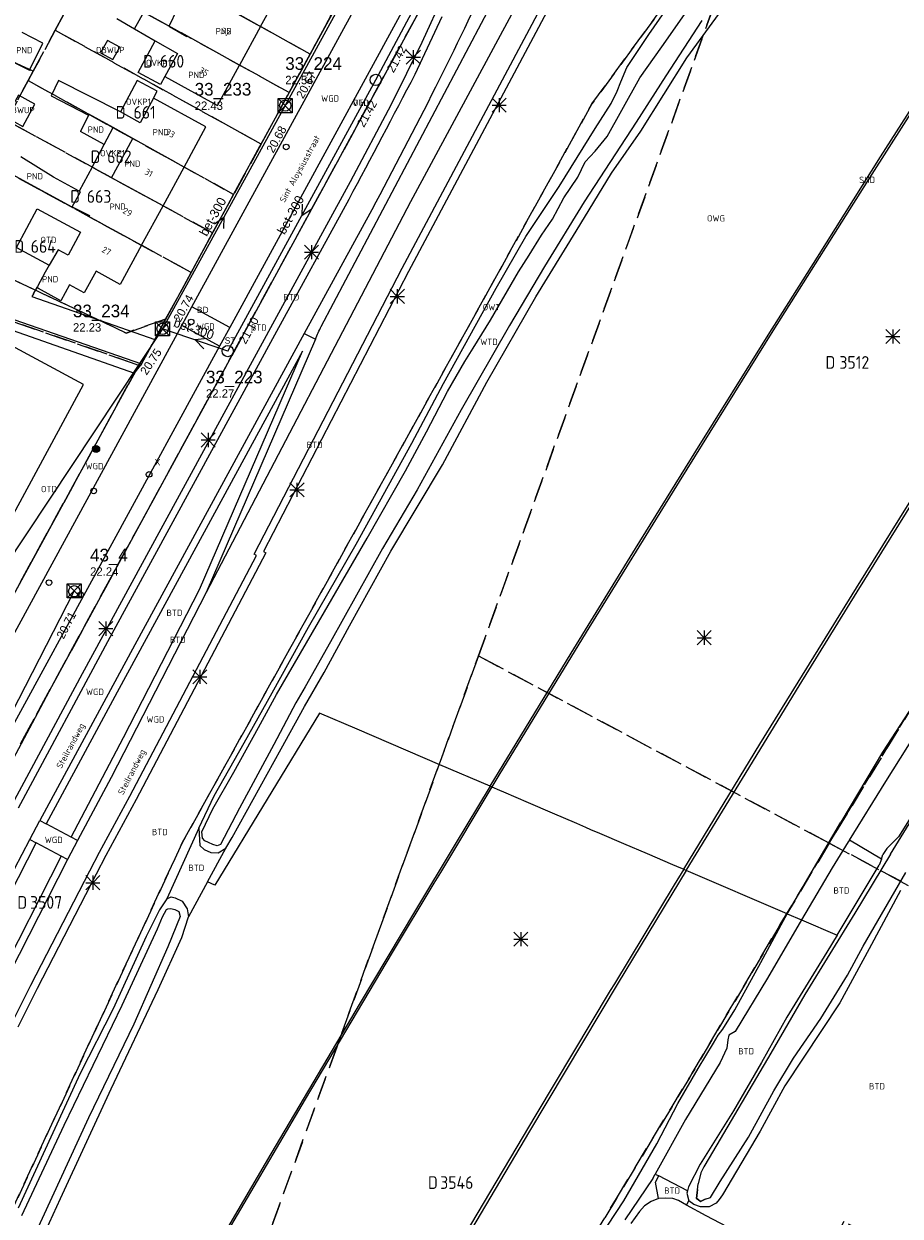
# Model space of a CAD drawing. Header units: metres. Extents: x 207644 to 210135, y 370459 to 373417.
# Tile 139 of 256: x 208118 to 208242, y 372173 to 372342. Entities that reach past the tile are written whole.
import ezdxf
from ezdxf.enums import TextEntityAlignment as Align

# ---------------------------------------------------------------- set-up
doc = ezdxf.new("R2010")
doc.units = ezdxf.units.M
doc.linetypes.add('HIDDEN2', pattern=[4.7625, 3.175, -1.5875])
for name, color, linetype in [('BTD', 7, 'Continuous'), ('CON_BxH300x300mm', 7, 'Continuous'), ('DMM_BxH300x300mm', 7, 'Continuous'), ('GB', 1, 'Continuous'), ('GB07', 1, 'Continuous'), ('GB11', 1, 'Continuous'), ('INV_BxH300x300mm', 7, 'Continuous'), ('KAD_perceelnummer', 212, 'Continuous'), ('KAD_sectie', 212, 'Continuous'), ('KAD_Vastgesteld_Perceel', 212, 'Continuous'), ('KO_INSPECTIE', 7, 'Continuous'), ('NAR', 7, 'Continuous'), ('NLV_inspectieput', 7, 'Continuous'), ('NNR_inspectieput', 7, 'Continuous'), ('NOD_inspectieput', 7, 'Continuous'), ('OBWUP', 7, 'Continuous'), ('ORL', 7, 'Continuous'), ('OTD', 7, 'Continuous'), ('OVKP1', 7, 'Continuous'), ('OWG', 7, 'Continuous'), ('OWT', 7, 'Continuous'), ('PIJL', 7, 'Continuous'), ('PND', 7, 'Continuous'), ('SHD', 7, 'Continuous'), ('trottoirkolk', 7, 'Continuous'), ('VGO', 7, 'Continuous'), ('WGD', 7, 'Continuous'), ('WTD', 7, 'Continuous')]:
    doc.layers.add(name, color=color, linetype=linetype)
for name, color, linetype, lineweight in [('GIMGMV', 7, 'Continuous', 25), ('GKL', 52, 'Continuous', 25), ('GMV', 7, 'Continuous', 25), ('GP1', 7, 'Continuous', 30), ('LSHD', 34, 'Continuous', 35), ('Q21_lantaarnpaal', 1, 'Continuous', 0), ('Q26_boom', 72, 'Continuous', 0), ('Q28_rioolput', 153, 'Continuous', 0)]:
    doc.layers.add(name, color=color, linetype=linetype, lineweight=lineweight)
doc.styles.add('ISO', font='isocpeur.ttf', dxfattribs={"height": 1})
doc.styles.add('ISOCP', font='ISOCP.shx', dxfattribs={"height": 1.8})

# ---------------------------------------------------------------- blocks, each defined once
blk = doc.blocks.new('ACMAP_ANN_TEMPLATE_Vastgesteld_Perceelnummer')
at = {"layer": 'KAD_perceelnummer', "style": 'ISOCP'}
blk.add_attdef('Perceelnummer', text='', height=1.8, dxfattribs=at).set_placement((0, 0), align=Align.MIDDLE)
at = {"layer": 'KAD_sectie', "style": 'ISOCP'}
blk.add_attdef('sectie', text='', height=1.8, dxfattribs=at).set_placement((-2.7, 0), align=Align.MIDDLE_RIGHT)
blk = doc.blocks.new('Q21')
for p, q in [((-1, 1), (0, 0)), ((-1, 0), (0, 0)), ((-1, -1), (0, 0)), ((0, 1), (0, 0)), ((0, 0), (1, 1)), ((0, 0), (1, 0)), ((0, 0), (0, -1)), ((0, 0), (1, -1))]:
    blk.add_line(p, q)
blk = doc.blocks.new('Q28')
at = {"linetype": 'Continuous'}
for p, q in [((-1, -1), (1, 1)), ((-1, 1), (1, -1))]:
    blk.add_line(p, q, dxfattribs=at)
blk.add_lwpolyline([(1, 1), (1, -1), (-1, -1), (-1, 1)], close=True)
blk = doc.blocks.new('Q26')
blk.add_hatch(color=256).paths.add_polyline_path([(-0.45, -0.01, 1), (0.55, -0.01, 1)])
blk.add_circle((0.05, -0.01), 0.5)

msp = doc.modelspace()

# ---------------------------------------------------------------- linework, layer by layer
at = {"layer": 'CON_BxH300x300mm', "color": 253, "linetype": 'Continuous', "lineweight": 13}
for points in [[(208176.86, 372370.12), (208155.15, 372330.35)], [(208168, 372334), (208186.96, 372369.55)], [(208147, 372295.5), (208168, 372334)], [(208155.15, 372330.35), (208137.75, 372298.66)], [(208137.75, 372298.66), (208095.94, 372235.66)], [(208147, 372295.5), (208137.75, 372298.66)], [(208105.5, 372223), (208125.22, 372261.4)]]:
    msp.add_lwpolyline(points, dxfattribs=at)
at = {"layer": 'GB', "color": 253, "linetype": 'Continuous', "lineweight": 13}
for points in [[(208151.656, 372341.59), (208154.652, 372347.099)], [(208141.155, 372340.157), (208141.201, 372340.241)], [(208151.656, 372341.59), (208148.673, 372336.105)], [(208139.855, 372337.765), (208138.07, 372334.482)], [(208145.558, 372330.378), (208148.673, 372336.105)], [(208138.07, 372334.482), (208145.558, 372330.378)], [(208143.898, 372327.341), (208136.454, 372331.406)], [(208140.803, 372321.637), (208143.898, 372327.341)], [(208137.813, 372316.127), (208140.803, 372321.637)], [(208125.907, 372318.218), (208122.259, 372320.206)], [(208117.014, 372310.207), (208119.955, 372315.687)], [(208119.955, 372315.687), (208126.1, 372312.373)], [(208134.77, 372310.518), (208137.813, 372316.127)], [(208126.1, 372312.373), (208124.335, 372309.128)], [(208122.955, 372309.87), (208121.661, 372307.679)], [(208124.335, 372309.128), (208122.955, 372309.87)], [(208134.77, 372310.518), (208131.754, 372304.96)], [(208121.661, 372307.679), (208121.099, 372306.727)], [(208128.309, 372306.83), (208126.639, 372303.753)], [(208131.754, 372304.96), (208128.309, 372306.83)], [(208119.985, 372304.669), (208119.899, 372304.521)], [(208124.547, 372304.888), (208123.336, 372302.656)], [(208126.639, 372303.753), (208124.547, 372304.888)], [(208120.128, 372304.397), (208119.899, 372304.521)], [(208123.336, 372302.656), (208120.128, 372304.397)], [(208126.531, 372290.756), (208115.033, 372296.969)], [(208109.493, 372259.268), (208126.531, 372290.756)]]:
    msp.add_lwpolyline(points, dxfattribs=at)
at = {"layer": 'GB07', "color": 253, "linetype": 'Continuous', "lineweight": 13}
for points in [[(208144.195, 372345.749), (208151.656, 372341.59)], [(208135.099, 372343.627), (208138.701, 372341.647)], [(208148.673, 372336.105), (208141.201, 372340.241)], [(208127.301, 372329.127), (208127.241, 372329.003)], [(208130.719, 372327.231), (208127.301, 372329.127)], [(208133.534, 372325.669), (208130.719, 372327.231)], [(208140.803, 372321.637), (208133.534, 372325.669)], [(208124.907, 372315.916), (208113.155, 372322.342)], [(208130.502, 372320.122), (208127.766, 372321.618)], [(208137.813, 372316.127), (208130.502, 372320.122)], [(208124.942, 372315.979), (208126.106, 372318.11)], [(208126.106, 372318.11), (208125.907, 372318.218)], [(208124.942, 372315.979), (208124.907, 372315.916)], [(208124.942, 372315.979), (208127.388, 372314.74)], [(208127.388, 372314.74), (208127.311, 372314.599)], [(208127.311, 372314.599), (208134.77, 372310.518)]]:
    msp.add_lwpolyline(points, dxfattribs=at)
at = {"layer": 'GB11', "color": 253, "linetype": 'Continuous', "lineweight": 13}
for points in [[(208133.747, 372341.272), (208135.099, 372343.627)], [(208138.701, 372341.647), (208139.885, 372344.078)], [(208116.135, 372336.762), (208118.864, 372335.396), (208120.783, 372339.227), (208117.808, 372340.717)], [(208133.747, 372341.272), (208136.717, 372339.567)], [(208138.701, 372341.647), (208138.672, 372341.588)], [(208138.672, 372341.588), (208141.155, 372340.157)], [(208136.717, 372339.567), (208139.855, 372337.765)], [(208123.004, 372333.938), (208121.932, 372331.744)], [(208131.759, 372329.494), (208123.004, 372333.938)], [(208121.932, 372331.744), (208127.241, 372329.003)], [(208136.454, 372331.406), (208134.562, 372327.911), (208131.759, 372329.494)], [(208127.241, 372329.003), (208126.113, 372326.691)], [(208129.466, 372324.85), (208126.113, 372326.691)], [(208129.466, 372324.85), (208130.719, 372327.231)], [(208130.502, 372320.122), (208133.534, 372325.669)], [(208122.259, 372320.206), (208117.643, 372323.088)], [(208127.766, 372321.618), (208125.907, 372318.218)], [(208121.099, 372306.727), (208119.985, 372304.669)]]:
    msp.add_lwpolyline(points, dxfattribs=at)
at = {"layer": 'GIMGMV', "color": 253, "linetype": 'Continuous', "lineweight": 13}
for points in [[(208129.954, 372339.622), (208128.965, 372337.843)], [(208131.685, 372338.659), (208129.954, 372339.622)], [(208130.696, 372336.88), (208131.685, 372338.659)], [(208128.965, 372337.843), (208130.696, 372336.88)], [(208115.56, 372328.718), (208117.915, 372327.411), (208119.651, 372330.537), (208117.297, 372331.845), (208115.56, 372328.718)]]:
    msp.add_lwpolyline(points, dxfattribs=at)
at = {"layer": 'GKL', "color": 253, "linetype": 'Continuous', "lineweight": 13}
for points in [[(208247.375, 372250.049), (208239.909, 372238.561)], [(208239.909, 372238.561), (208233.965, 372228.638)], [(208226.384, 372215.623), (208233.965, 372228.638)], [(208225.519, 372214.033), (208226.384, 372215.623)], [(208222.611, 372208.685), (208225.519, 372214.033)], [(208218.962, 372201.953), (208222.611, 372208.685)], [(208217.25, 372199.227), (208218.962, 372201.953)], [(208215.901, 372197.245), (208216.579, 372198.388)], [(208216.579, 372198.388), (208217.25, 372199.227)], [(208213.73, 372193.65), (208215.901, 372197.245)], [(208210.861, 372188.674), (208213.73, 372193.65)], [(208207.865, 372182.932), (208210.861, 372188.674)], [(208203.178, 372174.845), (208207.865, 372182.932)], [(208200.932, 372171.405), (208203.178, 372174.845)]]:
    msp.add_lwpolyline(points, dxfattribs=at)
at = {"layer": 'GMV', "color": 253, "linetype": 'Continuous', "lineweight": 13}
for points in [[(208184.242, 372233.71), (208187.932, 372239.784), (208195.741, 372252.598), (208204.868, 372267.465), (208213.405, 372281.285), (208223.691, 372297.778), (208230.659, 372308.852), (208239.633, 372323.077), (208247.509, 372335.428), (208256.75, 372349.842), (208265.604, 372363.564), (208272.319, 372373.914), (208280.421, 372386.311), (208278.511, 372387.55), (208281.918, 372392.615), (208286.076, 372398.945), (208288.406, 372402.518)], [(208281.963, 372392.234), (208278.93, 372387.703), (208280.789, 372386.422), (208275.09, 372377.731), (208264.255, 372361.033), (208252.182, 372342.298), (208238.359, 372320.619), (208224.348, 372298.364), (208211.022, 372276.998), (208197.86, 372255.6), (208185.478, 372235.281), (208184.472, 372233.612)], [(208210.718, 372386.893), (208172.949, 372316.675)], [(208212.051, 372221.742), (208220.018, 372234.822), (208228.085, 372247.98), (208236.282, 372261.301), (208245.734, 372276.474), (208254.2, 372289.972), (208263.898, 372305.367), (208271.347, 372317.06), (208280.281, 372331.002), (208287.461, 372342.14), (208295.552, 372354.637), (208301.811, 372364.292), (208304.024, 372367.705), (208305.907, 372366.529), (208309.422, 372371.86), (208313.039, 372377.328), (208315.033, 372380.344), (208315.561, 372381.141)], [(208189.076, 372371.156), (208121.996, 372247.842)], [(208211.696, 372221.928), (208222.512, 372239.686), (208236.187, 372261.91), (208248.506, 372281.678), (208263.054, 372304.787), (208275.521, 372324.356), (208288.58, 372344.615), (208298.096, 372359.297), (208303.902, 372368.252), (208305.788, 372367.075), (208308.917, 372371.821)], [(208186.853, 372366.249), (208174.552, 372339.299)], [(208141.92, 372301.773), (208175.746, 372363.893)], [(208181.112, 372360.972), (208147.287, 372298.85)], [(208171.768, 372307.288), (208194.829, 372350.653)], [(208206.765, 372340.463), (208213.985, 372350.889)], [(208152.114, 372325.609), (208165.484, 372350.177)], [(208160.273, 372299.006), (208186.497, 372348.739)], [(208195.711, 372350.181), (208172.654, 372306.823)], [(208212.115, 372337.153), (208218.956, 372346.491)], [(208208.607, 372338.717), (208212.463, 372344.245)], [(208177.373, 372342.967), (208173.536, 372334.771)], [(208214.267, 372342.417), (208209.171, 372334.591)], [(208203.625, 372335.757), (208206.765, 372340.463)], [(208174.552, 372339.299), (208170.189, 372330.528)], [(208205.458, 372334.281), (208208.607, 372338.717)], [(208205.612, 372326.73), (208212.115, 372337.153)], [(208202.758, 372333.71), (208203.625, 372335.757)], [(208202.248, 372332.411), (208202.758, 372333.71)], [(208202.927, 372329.706), (208205.458, 372334.281)], [(208209.171, 372334.591), (208204.943, 372327.992)], [(208201.412, 372330.678), (208202.248, 372332.411)], [(208170.189, 372330.528), (208164.352, 372319.51)], [(208199.138, 372327.099), (208201.412, 372330.678)], [(208200.839, 372325.986), (208202.927, 372329.706)], [(208194.041, 372318.884), (208199.138, 372327.099)], [(208204.943, 372327.992), (208197.55, 372316.678)], [(208201.446, 372320.76), (208205.612, 372326.73)], [(208151.566, 372324.602), (208152.114, 372325.609)], [(208199.131, 372323.886), (208200.839, 372325.986)], [(208136.639, 372297.17), (208151.566, 372324.602)], [(208197.715, 372322.379), (208199.131, 372323.886)], [(208196.662, 372320.185), (208197.715, 372322.379)], [(208194.661, 372317.247), (208196.662, 372320.185)], [(208196.45, 372312.543), (208201.446, 372320.76)], [(208164.352, 372319.51), (208157.1, 372306.181)], [(208189.296, 372311.789), (208194.041, 372318.884)], [(208172.949, 372316.675), (208143.916, 372261.225)], [(208164.163, 372317.038), (208153.938, 372298.297)], [(208197.55, 372316.678), (208191.94, 372307.494)], [(208193.095, 372314.228), (208194.661, 372317.247)], [(208167.42, 372315.539), (208157.85, 372297.983)], [(208191.499, 372311.957), (208193.095, 372314.228)], [(208185.064, 372304.456), (208189.296, 372311.789)], [(208189.751, 372309.137), (208191.499, 372311.957)], [(208190.714, 372303.208), (208196.45, 372312.543)], [(208117.014, 372310.207), (208121.661, 372307.679)], [(208235.192, 372226.054), (208240.384, 372234.37), (208250.21, 372250.076), (208258.783, 372264.369), (208266.844, 372277.262), (208274.231, 372289.868), (208282.556, 372303.14), (208284.61, 372306.171), (208286.156, 372308.45), (208288.262, 372310.524)], [(208188.272, 372306.756), (208189.751, 372309.137)], [(208150.736, 372266.647), (208171.768, 372307.288)], [(208172.654, 372306.823), (208152.06, 372267.03)], [(208184.255, 372299.884), (208188.272, 372306.756)], [(208191.94, 372307.494), (208186.994, 372299.153)], [(208157.1, 372306.181), (208151.043, 372295.073)], [(208119.432, 372303.614), (208119.195, 372303.242)], [(208119.195, 372303.242), (208136.639, 372297.17)], [(208119.899, 372304.521), (208119.413, 372303.624)], [(208119.413, 372303.624), (208119.432, 372303.614)], [(208177.601, 372290.9), (208185.064, 372304.456)], [(208183.743, 372291.101), (208190.714, 372303.208)], [(208140.479, 372299.127), (208141.92, 372301.773)], [(208147.287, 372298.85), (208141.92, 372301.773)], [(208116.636, 372299.998), (208134.751, 372293.701)], [(208181.812, 372295.906), (208184.255, 372299.884)], [(208108.875, 372241.089), (208140.479, 372299.127)], [(208116.402, 372298.473), (208133.764, 372292.369)], [(208153.938, 372298.297), (208130.263, 372254.84)], [(208157.85, 372297.983), (208133.794, 372253.787)], [(208145.846, 372296.205), (208140.479, 372299.127)], [(208147.287, 372298.85), (208145.846, 372296.205)], [(208157.85, 372297.983), (208159.457, 372297.2)], [(208186.994, 372299.153), (208180.109, 372287.153)], [(208145.846, 372296.205), (208114.711, 372239.023)], [(208136.639, 372297.17), (208134.751, 372293.701)], [(208159.457, 372297.2), (208143.916, 372261.225)], [(208151.043, 372295.073), (208137.502, 372270.217)], [(208143.011, 372261.652), (208157.619, 372295.467)], [(208157.619, 372295.467), (208145.12, 372272.504)], [(208180.613, 372294.04), (208181.812, 372295.906)], [(208133.764, 372292.369), (208134.555, 372293.411)], [(208134.555, 372293.411), (208134.751, 372293.701)], [(208178.157, 372289.74), (208180.613, 372294.04)], [(208114.29, 372256.676), (208133.764, 372292.369)], [(208177.468, 372279.333), (208183.743, 372291.101)], [(208173.104, 372282.41), (208177.601, 372290.9)], [(208175.207, 372284.033), (208178.157, 372289.74)], [(208241.016, 372224.072), (208281.017, 372289.17)], [(208180.109, 372287.153), (208173.892, 372275.811)], [(208172.228, 372278.501), (208175.207, 372284.033)], [(208165.227, 372268.068), (208173.104, 372282.41)], [(208170.134, 372267.094), (208177.468, 372279.333)], [(208166.786, 372268.939), (208172.228, 372278.501)], [(208173.892, 372275.811), (208168.947, 372267.471)], [(208145.12, 372272.504), (208131.322, 372247.095)], [(208137.502, 372270.217), (208126.362, 372249.691)], [(208158.469, 372256.321), (208165.227, 372268.068)], [(208160.74, 372258.486), (208166.786, 372268.939)], [(208168.947, 372267.471), (208161.582, 372254.242)], [(208133.103, 372232.304), (208151.055, 372266.46)], [(208152.384, 372266.84), (208133.985, 372231.834)], [(208151.055, 372266.46), (208150.736, 372266.647)], [(208152.06, 372267.03), (208152.384, 372266.84)], [(208164.25, 372256.491), (208170.134, 372267.094)], [(208143.916, 372261.225), (208130.453, 372234.971)], [(208132.228, 372240.623), (208143.011, 372261.652)], [(208153.916, 372246.726), (208160.74, 372258.486)], [(208153.308, 372246.987), (208158.469, 372256.321)], [(208160.683, 372249.858), (208164.25, 372256.491)], [(208130.263, 372254.84), (208117.25, 372230.618)], [(208133.794, 372253.787), (208120.358, 372228.866)], [(208161.582, 372254.242), (208157.974, 372247.851)], [(208126.362, 372249.691), (208116.365, 372231.084)], [(208157.886, 372245.022), (208160.683, 372249.858)], [(208121.996, 372247.842), (208113.745, 372232.462)], [(208131.322, 372247.095), (208121.241, 372228.397)], [(208149.331, 372239.869), (208153.308, 372246.987)], [(208157.974, 372247.851), (208156.676, 372245.542)], [(208151.383, 372242.077), (208153.916, 372246.726)], [(208156.676, 372245.542), (208153.543, 372239.625)], [(208160.007, 372244.112), (208145.172, 372219.647), (208144.132, 372220.132)], [(208154.583, 372239.014), (208157.886, 372245.022)], [(208184.242, 372233.71), (208177.111, 372236.771), (208165.354, 372241.817), (208160.007, 372244.112)], [(208147.881, 372235.734), (208151.383, 372242.077)], [(208124.806, 372226.501), (208132.228, 372240.623)], [(208145.069, 372232.336), (208149.331, 372239.869)], [(208147.641, 372226.423), (208154.583, 372239.014)], [(208153.543, 372239.625), (208148.655, 372230.598)], [(208249.372, 372238.053), (208242.186, 372226.549)], [(208144.882, 372230.507), (208147.881, 372235.734)], [(208184.242, 372233.71), (208179.279, 372225.475), (208173.508, 372215.877), (208165.802, 372202.966), (208153.115, 372181.522), (208140.659, 372160.291), (208127.971, 372138.376), (208115.114, 372115.898), (208102.13, 372092.946), (208089.144, 372069.65), (208076.182, 372046.137), (208061.768, 372019.619), (208059.501, 372015.411), (208057.386, 372016.455), (208056.104, 372014.027), (208053.925, 372009.984), (208049.325, 372001.386), (208047.735, 371998.421), (208046.902, 371996.873)], [(208184.472, 372233.612), (208177.166, 372221.489), (208176.246, 372219.958), (208170.331, 372210.102), (208157.968, 372189.298), (208141.521, 372161.286), (208127.392, 372136.88), (208115.831, 372116.662), (208102.922, 372093.856), (208091.373, 372073.171), (208078.753, 372050.327), (208067.301, 372029.367), (208059.535, 372014.962), (208057.505, 372016.01), (208055.209, 372011.712), (208054.919, 372011.14)], [(208130.453, 372234.971), (208125.689, 372226.032)], [(208184.472, 372233.612), (208184.242, 372233.71)], [(208184.472, 372233.612), (208185.554, 372233.147), (208186.103, 372232.912), (208189.623, 372231.401), (208193.036, 372229.936), (208196.459, 372228.467), (208197.747, 372227.914), (208198.486, 372227.597), (208199.736, 372227.06), (208203.133, 372225.603), (208206.525, 372224.147), (208210.105, 372222.61), (208210.67, 372222.368), (208211.696, 372221.928)], [(208128.81, 372224.362), (208133.103, 372232.304)], [(208133.985, 372231.834), (208129.698, 372223.901)], [(208142.876, 372227.786), (208145.069, 372232.336)], [(208143.318, 372227.223), (208144.882, 372230.507)], [(208148.655, 372230.598), (208145.991, 372225.432)], [(208118.922, 372226.138), (208120.358, 372228.866)], [(208120.358, 372228.866), (208121.241, 372228.397)], [(208124.806, 372226.501), (208121.241, 372228.397)], [(208142.876, 372227.786), (208138.348, 372217.742)], [(208142.876, 372227.786), (208143.039, 372225.316)], [(208143.4, 372226.367), (208143.318, 372227.223)], [(208108.514, 372203.585), (208119.807, 372225.672)], [(208116.74, 372221.967), (208118.922, 372226.138)], [(208118.922, 372226.138), (208119.807, 372225.672)], [(208123.374, 372223.794), (208119.807, 372225.672)], [(208125.689, 372226.032), (208124.259, 372223.328)], [(208125.689, 372226.032), (208124.806, 372226.501)], [(208143.039, 372225.316), (208143.652, 372224.742)], [(208143.767, 372225.983), (208143.4, 372226.367)], [(208144.271, 372225.724), (208143.767, 372225.983)], [(208144.893, 372225.455), (208144.271, 372225.724)], [(208145.52, 372225.245), (208144.893, 372225.455)], [(208145.991, 372225.432), (208145.52, 372225.245)], [(208146.739, 372224.905), (208147.641, 372226.423)], [(208235.192, 372226.054), (208235.045, 372225.819), (208232.745, 372222.136), (208228.388, 372214.763)], [(208239.737, 372223.369), (208235.192, 372226.054)], [(208242.186, 372226.549), (208240.525, 372224.899)], [(208123.374, 372223.794), (208114.199, 372205.788)], [(208124.259, 372223.328), (208116.012, 372207.119)], [(208124.259, 372223.328), (208123.374, 372223.794)], [(208127.43, 372221.704), (208128.81, 372224.362)], [(208129.698, 372223.901), (208128.319, 372221.247)], [(208143.652, 372224.742), (208144.588, 372224.297)], [(208144.132, 372220.132), (208146.739, 372224.905)], [(208144.588, 372224.297), (208145.644, 372224.271)], [(208145.644, 372224.271), (208146.739, 372224.905)], [(208241.016, 372224.072), (208235.955, 372215.709)], [(208239.737, 372223.369), (208239.434, 372222.517)], [(208239.737, 372223.369), (208239.965, 372224.011)], [(208240.525, 372224.899), (208239.965, 372224.011)], [(208212.051, 372221.742), (208202.412, 372205.782), (208189.789, 372184.72), (208177.324, 372163.641), (208160.32, 372134.494), (208145.368, 372108.477), (208129.814, 372081.039), (208115.425, 372055.275), (208102.457, 372031.723), (208089.248, 372007.439), (208086.391, 372002.139), (208088.345, 372001.049), (208079.815, 371985.316)], [(208211.696, 372221.928), (208210.343, 372219.707), (208201.865, 372205.65), (208201.278, 372204.73), (208190.706, 372187.049), (208181.444, 372171.445), (208169.97, 372151.914), (208166.235, 372145.52), (208153.819, 372124.055), (208141.853, 372103.139), (208129.201, 372080.769), (208116.953, 372058.872), (208105.041, 372037.291), (208093.01, 372015.263), (208085.833, 372001.964), (208087.786, 372000.875), (208085.292, 371996.292)], [(208119.075, 372205.461), (208127.43, 372221.704)], [(208211.696, 372221.928), (208212.051, 372221.742)], [(208226.384, 372215.623), (208212.051, 372221.742)], [(208233.466, 372212.584), (208239.434, 372222.517)], [(208128.319, 372221.247), (208119.966, 372205.007)], [(208144.132, 372220.132), (208141.418, 372215.163)], [(208237.145, 372211.005), (208243.214, 372221.484)], [(208242.437, 372218.932), (208238.001, 372210.637)], [(208138.348, 372217.742), (208137.332, 372216.15)], [(208138.348, 372217.742), (208138.965, 372218.029)], [(208138.965, 372218.029), (208139.531, 372217.867)], [(208139.531, 372217.867), (208140.535, 372217.391)], [(208140.535, 372217.391), (208141.244, 372216.326)], [(208137.332, 372216.15), (208135.416, 372212.383)], [(208137.023, 372213.471), (208137.731, 372215.155)], [(208137.731, 372215.155), (208138.305, 372216.199)], [(208138.305, 372216.199), (208138.501, 372216.319)], [(208140.231, 372215.243), (208138.498, 372210.904)], [(208138.501, 372216.319), (208138.912, 372216.367)], [(208138.912, 372216.367), (208139.477, 372216.205)], [(208139.477, 372216.205), (208140.065, 372215.951)], [(208140.065, 372215.951), (208140.231, 372215.243)], [(208140.477, 372212.226), (208141.418, 372215.163)], [(208141.244, 372216.326), (208141.418, 372215.163)], [(208226.384, 372215.623), (208228.388, 372214.763)], [(208235.955, 372215.709), (208228.863, 372204.139)], [(208132.001, 372202.614), (208137.023, 372213.471)], [(208228.388, 372214.763), (208223.578, 372206.461), (208218.997, 372198.902), (208218.08, 372198.396), (208217.974, 372197.723), (208217.797, 372196.507), (208216.854, 372194.515), (208211.924, 372186.388), (208207.631, 372178.656)], [(208228.388, 372214.763), (208233.466, 372212.584)], [(208135.416, 372212.383), (208130.741, 372202.095)], [(208137.117, 372204.836), (208140.477, 372212.226)], [(208233.466, 372212.584), (208231.985, 372210.15)], [(208138.498, 372210.904), (208133.651, 372199.931)], [(208231.985, 372210.15), (208226.34, 372200.938)], [(208238.001, 372210.637), (208233.819, 372202.956)], [(208234.914, 372206.884), (208237.145, 372211.005)], [(208231.156, 372200.754), (208234.914, 372206.884)], [(208116.299, 372199.961), (208119.075, 372205.461)], [(208119.966, 372205.007), (208117.193, 372199.513)], [(208130.477, 372190.761), (208137.117, 372204.836)], [(208228.863, 372204.139), (208224.047, 372195.806)], [(208123.779, 372185.592), (208132.001, 372202.614)], [(208130.741, 372202.095), (208126.08, 372192.929)], [(208233.819, 372202.956), (208226.014, 372191.17)], [(208133.651, 372199.931), (208127.254, 372186.654)], [(208226.34, 372200.938), (208222.743, 372194.471)], [(208227.278, 372195.107), (208231.156, 372200.754)], [(208224.047, 372195.806), (208215.282, 372180.951)], [(208224.491, 372190.465), (208227.278, 372195.107)], [(208126.08, 372192.929), (208122.171, 372184.505)], [(208222.743, 372194.471), (208218.745, 372187.645)], [(208226.014, 372191.17), (208222.517, 372184.742)], [(208123.263, 372175.169), (208130.477, 372190.761)], [(208220.884, 372183.879), (208224.491, 372190.465)], [(208127.254, 372186.654), (208119.3, 372169.351)], [(208218.745, 372187.645), (208214.038, 372180.079)], [(208122.171, 372184.505), (208117.283, 372173.816)], [(208117.795, 372172.751), (208123.779, 372185.592)], [(208222.517, 372184.742), (208217.174, 372175.707)], [(208216.849, 372177.582), (208220.884, 372183.879)], [(208214.038, 372180.079), (208212.378, 372176.857)], [(208214.564, 372179.694), (208214.112, 372178.841)], [(208215.282, 372180.951), (208214.564, 372179.694)], [(208207.286, 372178.033), (208203.345, 372172.146)], [(208207.286, 372178.033), (208207.631, 372178.656)], [(208207.631, 372178.656), (208208.161, 372178.38)], [(208207.674, 372177.502), (208208.161, 372178.38)], [(208212.214, 372176.268), (208208.161, 372178.38)], [(208214.112, 372178.841), (208213.72, 372177.273)], [(208215.471, 372175.346), (208216.849, 372177.582)], [(208208.11, 372175.2), (208207.674, 372177.502)], [(208212.214, 372176.268), (208212.118, 372175.923)], [(208212.118, 372175.923), (208212.421, 372174.869)], [(208212.378, 372176.857), (208212.214, 372176.268)], [(208213.508, 372175.17), (208213.72, 372177.273)], [(208116.5, 372160.429), (208123.263, 372175.169)], [(208207.08, 372174.763), (208206.111, 372174.136)], [(208208.11, 372175.2), (208207.08, 372174.763)], [(208209.112, 372175.239), (208208.11, 372175.2)], [(208210.16, 372175.196), (208209.112, 372175.239)], [(208210.928, 372174.884), (208210.16, 372175.196)], [(208212.09, 372174.248), (208210.928, 372174.884)], [(208212.09, 372174.248), (208212.421, 372174.869)], [(208214.86, 372172.733), (208212.09, 372174.248)], [(208213.144, 372174.31), (208212.421, 372174.869)], [(208214.072, 372173.991), (208213.144, 372174.31)], [(208214.095, 372174.772), (208213.727, 372175.021), (208213.508, 372175.17)], [(208214.744, 372175.087), (208214.095, 372174.772)], [(208214.744, 372175.087), (208215.471, 372175.346)], [(208216.312, 372174.52), (208215.296, 372173.975)], [(208216.702, 372175.057), (208216.312, 372174.52)], [(208217.174, 372175.707), (208216.702, 372175.057)], [(208205.404, 372173.354), (208204.201, 372171.617)], [(208206.111, 372174.136), (208205.404, 372173.354)], [(208215.296, 372173.975), (208214.072, 372173.991)], [(208219.86, 372170.109), (208214.86, 372172.733)]]:
    msp.add_lwpolyline(points, dxfattribs=at)
for points in [[(208184.493, 372349.749, -0.0100256), (208176.489, 372332.956)], [(208173.536, 372334.771, -0.0030118), (208164.163, 372317.038)], [(208176.489, 372332.956, -0.003029), (208167.42, 372315.539)], [(208159.457, 372297.2, -0.0288978), (208160.273, 372299.006)]]:
    msp.add_lwpolyline(points, format="xyb", dxfattribs=at)
at = {"layer": 'GP1', "color": 253, "linetype": 'Continuous', "lineweight": 13}
for points in [[(208131.253, 372342.703), (208133.747, 372341.272)], [(208138.07, 372334.482), (208137.447, 372333.336), (208134.269, 372335.064), (208136.717, 372339.567)], [(208134.165, 372333.938), (208131.759, 372329.494)], [(208136.983, 372332.383), (208134.165, 372333.938)], [(208136.454, 372331.406), (208136.983, 372332.383)], [(208127.766, 372321.618), (208129.466, 372324.85)]]:
    msp.add_lwpolyline(points, dxfattribs=at)
at = {"layer": 'KAD_Vastgesteld_Perceel', "color": 253, "linetype": 'HIDDEN2', "lineweight": 13}
for points in [[(208221.907, 372431.51), (208117.576, 372239.717)], [(208117.576, 372239.717), (208221.907, 372431.51)], [(208222.365, 372362.159), (208182.574, 372252.224), (208169.198, 372215.285), (208164.241, 372201.592), (208162.459, 372196.67), (208132.276, 372113.461), (208159.421, 372102.667), (208112.291, 372019.435)], [(208215.884, 372354.103), (208198.667, 372330.602), (208140.555, 372225.697), (208102.093, 372142.692)], [(208102.093, 372142.692), (208140.555, 372225.697), (208198.667, 372330.602), (208215.884, 372354.103)], [(208106.184, 372241.819), (208134.368, 372293.476), (208134.555, 372293.411), (208134.751, 372293.701), (208136.681, 372297.248), (208138.189, 372300.019), (208141.807, 372306.668), (208144.859, 372312.277), (208147.831, 372317.738), (208151.728, 372324.9), (208155.707, 372332.212), (208158.68, 372337.675), (208161.689, 372343.204)], [(208116.647, 372299.672), (208134.368, 372293.476), (208106.184, 372241.819)]]:
    msp.add_lwpolyline(points, dxfattribs=at)
for points in [[(208222.365, 372362.159), (208295.44, 372327.776), (208280.727, 372304.512), (208259.481, 372270.328), (208234.883, 372229.85), (208232.345, 372225.63), (208182.574, 372252.224), (208222.365, 372362.159)], [(208158.68, 372337.675), (208129.449, 372353.967), (208130.103, 372355.183), (208132.38, 372359.427), (208161.689, 372343.204), (208158.68, 372337.675)], [(208122.526, 372341.065), (208119.415, 372335.256), (208090.233, 372348.677), (208092.957, 372354.636), (208094.051, 372356.935), (208108.29, 372350.333), (208123.707, 372343.265), (208122.526, 372341.065)], [(208158.68, 372337.675), (208155.707, 372332.212), (208126.462, 372348.398), (208129.449, 372353.967), (208158.68, 372337.675)], [(208086.521, 372340.578), (208087.649, 372343.022), (208090.233, 372348.677), (208119.415, 372335.256), (208118.69, 372333.903), (208115.649, 372328.24), (208115.233, 372327.466), (208097.809, 372335.493), (208086.521, 372340.578)], [(208151.728, 372324.9), (208122.526, 372341.065), (208123.707, 372343.265), (208126.462, 372348.398), (208155.707, 372332.212), (208151.728, 372324.9)], [(208147.831, 372317.738), (208118.69, 372333.903), (208119.415, 372335.256), (208122.526, 372341.065), (208151.728, 372324.9), (208147.831, 372317.738)], [(208147.831, 372317.738), (208144.859, 372312.277), (208115.649, 372328.24), (208118.69, 372333.903), (208147.831, 372317.738)], [(208144.859, 372312.277), (208141.807, 372306.668), (208121.066, 372318.017), (208113.154, 372322.34), (208112.635, 372322.656), (208115.233, 372327.466), (208115.649, 372328.24), (208144.859, 372312.277)], [(208307.765, 372321.977), (208317.099, 372317.585), (208316.503, 372311.29), (208315.085, 372292.106), (208316.644, 372268.545), (208291.596, 372280.37), (208263.48, 372208.994), (208232.345, 372225.63), (208234.883, 372229.85), (208259.481, 372270.328), (208280.727, 372304.512), (208295.44, 372327.776), (208307.765, 372321.977)], [(208141.807, 372306.668), (208138.189, 372300.019), (208132.599, 372298.067), (208106.039, 372310.622), (208108.738, 372315.568), (208112.635, 372322.656), (208113.154, 372322.34), (208121.066, 372318.017), (208141.807, 372306.668)], [(208134.368, 372293.476), (208116.647, 372299.672), (208111.587, 372298.235), (208106.24, 372296.717), (208102.945, 372290.723), (208097.004, 372293.989), (208097.312, 372294.568), (208100.419, 372300.429), (208104.63, 372308.069), (208106.039, 372310.622), (208132.599, 372298.067), (208138.189, 372300.019), (208136.681, 372297.248), (208134.751, 372293.701), (208134.555, 372293.411), (208134.368, 372293.476)], [(208202.132, 372175.165), (208196.387, 372165.652), (208179.89, 372137.857), (208166.619, 372115.196), (208159.421, 372102.667), (208132.276, 372113.461), (208162.459, 372196.67), (208164.241, 372201.592), (208169.198, 372215.285), (208182.574, 372252.224), (208232.345, 372225.63), (208225.398, 372214.081), (208212.88, 372192.966), (208212.496, 372192.33), (208209.887, 372188.01), (208204.79, 372179.568), (208202.132, 372175.165)], [(208212.496, 372192.33), (208212.88, 372192.966), (208225.398, 372214.081), (208232.345, 372225.63), (208263.48, 372208.994), (208249.199, 372172.872), (208246.346, 372165.667), (208234.429, 372171.901), (208230.946, 372165.362), (208228.541, 372160.85), (208190.879, 372090.16), (208171.927, 372097.695), (208159.421, 372102.667), (208166.619, 372115.196), (208179.89, 372137.857), (208196.387, 372165.652), (208202.132, 372175.165), (208204.79, 372179.568), (208209.887, 372188.01), (208212.496, 372192.33)]]:
    msp.add_lwpolyline(points, close=True, dxfattribs=at)
at = {"layer": 'LSHD', "color": 253, "linetype": 'Continuous', "lineweight": 13}
for points in [[(208213.636, 372176.438), (208213.508, 372175.17)], [(208213.508, 372175.17), (208213.727, 372175.021)], [(208213.727, 372175.021), (208214.095, 372174.772)], [(208214.095, 372174.772), (208214.744, 372175.087)], [(208214.744, 372175.087), (208215.471, 372175.346)]]:
    msp.add_lwpolyline(points, dxfattribs=at)
at = {"layer": 'NOD_inspectieput', "color": 253, "lineweight": 13}
for centre in [(208168, 372334), (208155.15, 372330.35), (208137.75, 372298.66), (208147, 372295.5), (208125.22, 372261.4)]:
    msp.add_circle(centre, 0.8, dxfattribs=at)
at = {"layer": 'PIJL', "color": 253, "lineweight": 13}
for points in [[(208157.56, 372316.36), (208157.5, 372314.75), (208158.82, 372315.67)], [(208145.13, 372313.59), (208146.45, 372314.51), (208146.39, 372312.9)], [(208144.1, 372297.31), (208142.38, 372297.08), (208143.6, 372295.84)]]:
    msp.add_lwpolyline(points, dxfattribs=at)
at = {"layer": 'trottoirkolk', "color": 253, "lineweight": 13}
for centre in [(208155.29, 372324.48), (208141.81, 372299.64), (208135.84, 372278), (208127.98, 372275.64), (208121.63, 372262.63), (208126.12, 372260.9)]:
    msp.add_circle(centre, 0.4, dxfattribs=at)

# ---------------------------------------------------------------- block references
at = {"layer": 'KAD_Vastgesteld_Perceel', "color": 253, "linetype": 'HIDDEN2', "lineweight": 13}
ref = msp.add_blockref('ACMAP_ANN_TEMPLATE_Vastgesteld_Perceelnummer', (208139.097, 372336.649), dxfattribs=at)
ref.add_attrib('Perceelnummer', '660', dxfattribs={"layer": 'KAD_perceelnummer', "lineweight": 13, "height": 1.8, "style": 'ISOCP'}).set_placement((208139.097, 372336.649), align=Align.MIDDLE)
ref.add_attrib('sectie', 'D', dxfattribs={"layer": 'KAD_sectie', "lineweight": 13, "height": 1.8, "style": 'ISOCP'}).set_placement((208136.397, 372336.649), align=Align.MIDDLE_RIGHT)
ref = msp.add_blockref('ACMAP_ANN_TEMPLATE_Vastgesteld_Perceelnummer', (208135.201, 372329.401), dxfattribs=at)
ref.add_attrib('Perceelnummer', '661', dxfattribs={"layer": 'KAD_perceelnummer', "lineweight": 13, "height": 1.8, "style": 'ISOCP'}).set_placement((208135.201, 372329.401), align=Align.MIDDLE)
ref.add_attrib('sectie', 'D', dxfattribs={"layer": 'KAD_sectie', "lineweight": 13, "height": 1.8, "style": 'ISOCP'}).set_placement((208132.501, 372329.401), align=Align.MIDDLE_RIGHT)
ref = msp.add_blockref('ACMAP_ANN_TEMPLATE_Vastgesteld_Perceelnummer', (208131.628, 372323.09), dxfattribs=at)
ref.add_attrib('Perceelnummer', '662', dxfattribs={"layer": 'KAD_perceelnummer', "lineweight": 13, "height": 1.8, "style": 'ISOCP'}).set_placement((208131.628, 372323.09), align=Align.MIDDLE)
ref.add_attrib('sectie', 'D', dxfattribs={"layer": 'KAD_sectie', "lineweight": 13, "height": 1.8, "style": 'ISOCP'}).set_placement((208128.928, 372323.09), align=Align.MIDDLE_RIGHT)
ref = msp.add_blockref('ACMAP_ANN_TEMPLATE_Vastgesteld_Perceelnummer', (208128.74, 372317.454), dxfattribs=at)
ref.add_attrib('Perceelnummer', '663', dxfattribs={"layer": 'KAD_perceelnummer', "lineweight": 13, "height": 1.8, "style": 'ISOCP'}).set_placement((208128.74, 372317.454), align=Align.MIDDLE)
ref.add_attrib('sectie', 'D', dxfattribs={"layer": 'KAD_sectie', "lineweight": 13, "height": 1.8, "style": 'ISOCP'}).set_placement((208126.04, 372317.454), align=Align.MIDDLE_RIGHT)
ref = msp.add_blockref('ACMAP_ANN_TEMPLATE_Vastgesteld_Perceelnummer', (208120.823, 372310.361), dxfattribs=at)
ref.add_attrib('Perceelnummer', '664', dxfattribs={"layer": 'KAD_perceelnummer', "lineweight": 13, "height": 1.8, "style": 'ISOCP'}).set_placement((208120.823, 372310.361), align=Align.MIDDLE)
ref.add_attrib('sectie', 'D', dxfattribs={"layer": 'KAD_sectie', "lineweight": 13, "height": 1.8, "style": 'ISOCP'}).set_placement((208118.123, 372310.361), align=Align.MIDDLE_RIGHT)
ref = msp.add_blockref('ACMAP_ANN_TEMPLATE_Vastgesteld_Perceelnummer', (208235.892, 372293.895), dxfattribs=at)
ref.add_attrib('Perceelnummer', '3512', dxfattribs={"layer": 'KAD_perceelnummer', "lineweight": 13, "height": 1.8, "style": 'ISOCP'}).set_placement((208235.892, 372293.895), align=Align.MIDDLE)
ref.add_attrib('sectie', 'D', dxfattribs={"layer": 'KAD_sectie', "lineweight": 13, "height": 1.8, "style": 'ISOCP'}).set_placement((208233.192, 372293.895), align=Align.MIDDLE_RIGHT)
ref = msp.add_blockref('ACMAP_ANN_TEMPLATE_Vastgesteld_Perceelnummer', (208121.232, 372217.218), dxfattribs=at)
ref.add_attrib('Perceelnummer', '3507', dxfattribs={"layer": 'KAD_perceelnummer', "lineweight": 13, "height": 1.8, "style": 'ISOCP'}).set_placement((208121.232, 372217.218), align=Align.MIDDLE)
ref.add_attrib('sectie', 'D', dxfattribs={"layer": 'KAD_sectie', "lineweight": 13, "height": 1.8, "style": 'ISOCP'}).set_placement((208118.532, 372217.218), align=Align.MIDDLE_RIGHT)
ref = msp.add_blockref('ACMAP_ANN_TEMPLATE_Vastgesteld_Perceelnummer', (208179.497, 372177.446), dxfattribs=at)
ref.add_attrib('Perceelnummer', '3546', dxfattribs={"layer": 'KAD_perceelnummer', "lineweight": 13, "height": 1.8, "style": 'ISOCP'}).set_placement((208179.497, 372177.446), align=Align.MIDDLE)
ref.add_attrib('sectie', 'D', dxfattribs={"layer": 'KAD_sectie', "lineweight": 13, "height": 1.8, "style": 'ISOCP'}).set_placement((208176.797, 372177.446), align=Align.MIDDLE_RIGHT)
at = {"layer": 'Q21_lantaarnpaal', "color": 253}
for p in [(208173.323, 372337.216), (208185.495, 372330.415), (208158.87, 372309.53), (208171.054, 372303.274), (208241.356, 372297.575), (208144.233, 372282.883), (208156.818, 372275.792), (208129.686, 372256.09), (208214.602, 372254.806), (208143.047, 372249.233), (208127.873, 372220.019), (208188.579, 372212.002)]:
    msp.add_blockref('Q21', p, dxfattribs=at)
at = {"layer": 'Q26_boom', "color": 253}
msp.add_blockref('Q26', (208128.276, 372281.615), dxfattribs=at)
at = {"layer": 'Q28_rioolput', "color": 253}
for p in [(208155.153, 372330.351), (208137.747, 372298.656), (208125.224, 372261.456)]:
    msp.add_blockref('Q28', p, dxfattribs=at)

# ---------------------------------------------------------------- texts
at = {"layer": 'BTD', "color": 253, "linetype": 'Continuous', "lineweight": 13, "style": 'ISO'}
for p in [(208156.011, 372303.141), (208151.411, 372298.832), (208159.334, 372282.173), (208139.43, 372258.347), (208139.908, 372254.505), (208137.356, 372227.218), (208142.544, 372222.138), (208234.063, 372218.913), (208220.549, 372196.094), (208239.113, 372191.111), (208210.048, 372176.299)]:
    msp.add_text('BTD', height=0.9, dxfattribs=at).set_placement(p, align=Align.MIDDLE_CENTER)
at = {"layer": 'DMM_BxH300x300mm', "color": 253, "lineweight": 13}
for rotation, p in [(61.23, (208144.02, 372311.69)), (61.39, (208155.07, 372311.94)), (341.14, (208139.19, 372299.02))]:
    msp.add_text('bet-300', height=1.3, rotation=rotation, dxfattribs=at).set_placement(p)
at = {"layer": 'INV_BxH300x300mm', "color": 253, "lineweight": 13}
for s, rotation, p in [('21.42', 61.93, (208170.53, 372334.92)), ('20.67', 61.37, (208157.69, 372331.24)), ('21.42', 61.39, (208166.32, 372327.17)), ('20.68', 61.23, (208153.46, 372323.52)), ('20.74', 61.23, (208140.29, 372299.55)), ('21.10', 61.39, (208149.54, 372296.39)), ('20.75', 56.43, (208135.49, 372292)), ('20.71', 62.82, (208123.71, 372254.53))]:
    msp.add_text(s, height=1.2, rotation=rotation, dxfattribs=at).set_placement(p)
at = {"layer": 'KO_INSPECTIE', "color": 253, "lineweight": 13}
for s, p in [('BD', (208142.61, 372300.9)), ('ST', (208146.57, 372296.55)), ('X', (208136.64, 372279.26))]:
    msp.add_text(s, height=0.9, dxfattribs=at).set_placement(p)
at = {"layer": 'NAR', "color": 253, "linetype": 'Continuous', "lineweight": 13, "style": 'ISO'}
for s, p in [('37', (208146.668, 372340.791)), ('35', (208143.612, 372335.172)), ('33', (208138.847, 372326.419)), ('31', (208135.804, 372320.812)), ('29', (208132.782, 372315.243)), ('27', (208129.791, 372309.729))]:
    msp.add_text(s, height=0.9, rotation=331.5, dxfattribs=at).set_placement(p, align=Align.MIDDLE_CENTER)
at = {"layer": 'NLV_inspectieput', "color": 253, "lineweight": 13}
for s, p in [('22.54', (208155.16, 372333.39)), ('22.43', (208142.31, 372329.74)), ('22.23', (208125.04, 372298.26)), ('22.27', (208143.91, 372288.88)), ('22.24', (208127.47, 372263.6))]:
    msp.add_text(s, height=1.2, dxfattribs=at).set_placement(p)
at = {"layer": 'NNR_inspectieput', "color": 253, "lineweight": 13}
for s, p in [('33_224', (208155.16, 372335.43)), ('33_233', (208142.31, 372331.78)), ('33_234', (208125.04, 372300.3)), ('33_223', (208143.91, 372290.92)), ('43_4', (208127.47, 372265.64))]:
    msp.add_text(s, height=1.8, dxfattribs=at).set_placement(p)
at = {"layer": 'OBWUP', "color": 253, "linetype": 'Continuous', "lineweight": 13, "style": 'ISO'}
for p in [(208130.325, 372338.251), (208117.579, 372329.722)]:
    msp.add_text('OBWUP', height=0.9, dxfattribs=at).set_placement(p, align=Align.MIDDLE_CENTER)
at = {"layer": 'ORL', "color": 253, "linetype": 'Continuous', "lineweight": 13, "style": 'ISO'}
for s, rotation, p in [('Sint Aloysiusstraat', 61.5, (208157.218, 372321.388)), ('Steilrandweg', 61.8, (208124.689, 372239.467)), ('Steilrandweg', 62.9, (208133.367, 372235.738))]:
    msp.add_text(s, height=0.9, rotation=rotation, dxfattribs=at).set_placement(p, align=Align.MIDDLE_CENTER)
at = {"layer": 'OTD', "color": 253, "linetype": 'Continuous', "lineweight": 13, "style": 'ISO'}
for p in [(208165.883, 372330.762), (208121.557, 372311.28), (208121.629, 372275.912)]:
    msp.add_text('OTD', height=0.9, dxfattribs=at).set_placement(p, align=Align.MIDDLE_CENTER)
at = {"layer": 'OVKP1', "color": 253, "linetype": 'Continuous', "lineweight": 13, "style": 'ISO'}
for p in [(208137.15, 372336.418), (208134.325, 372330.904), (208130.65, 372323.591)]:
    msp.add_text('OVKP1', height=0.9, dxfattribs=at).set_placement(p, align=Align.MIDDLE_CENTER)
at = {"layer": 'OWG', "color": 253, "linetype": 'Continuous', "lineweight": 13, "style": 'ISO'}
msp.add_text('OWG', height=0.9, dxfattribs=at).set_placement((208216.269, 372314.35), align=Align.MIDDLE_CENTER)
at = {"layer": 'OWT', "color": 253, "linetype": 'Continuous', "lineweight": 13, "style": 'ISO'}
msp.add_text('OWT', height=0.9, dxfattribs=at).set_placement((208184.426, 372301.737), align=Align.MIDDLE_CENTER)
at = {"layer": 'PND', "color": 253, "linetype": 'Continuous', "lineweight": 13, "style": 'ISO'}
for p in [(208146.429, 372340.926), (208118.137, 372338.234), (208142.552, 372334.715), (208128.278, 372326.95), (208137.491, 372326.593), (208133.458, 372322.11), (208119.631, 372320.324), (208131.378, 372316.009), (208121.804, 372305.704)]:
    msp.add_text('PND', height=0.9, dxfattribs=at).set_placement(p, align=Align.MIDDLE_CENTER)
at = {"layer": 'SHD', "color": 253, "linetype": 'Continuous', "lineweight": 13, "style": 'ISO'}
msp.add_text('SHD', height=0.9, dxfattribs=at).set_placement((208237.715, 372319.817), align=Align.MIDDLE_CENTER)
at = {"layer": 'VGO', "color": 253, "linetype": 'Continuous', "lineweight": 13, "style": 'ISO'}
msp.add_text('VGO', height=0.9, dxfattribs=at).set_placement((208165.883, 372330.762), align=Align.MIDDLE_CENTER)
at = {"layer": 'WGD', "color": 253, "linetype": 'Continuous', "lineweight": 13, "style": 'ISO'}
for p in [(208161.516, 372331.372), (208143.883, 372298.989), (208128.092, 372279.176), (208128.155, 372247.122), (208136.732, 372243.213), (208122.306, 372226.094)]:
    msp.add_text('WGD', height=0.9, dxfattribs=at).set_placement(p, align=Align.MIDDLE_CENTER)
at = {"layer": 'WTD', "color": 253, "linetype": 'Continuous', "lineweight": 13, "style": 'ISO'}
msp.add_text('WTD', height=0.9, dxfattribs=at).set_placement((208184.066, 372296.813), align=Align.MIDDLE_CENTER)

doc.saveas('drawing.dxf')
